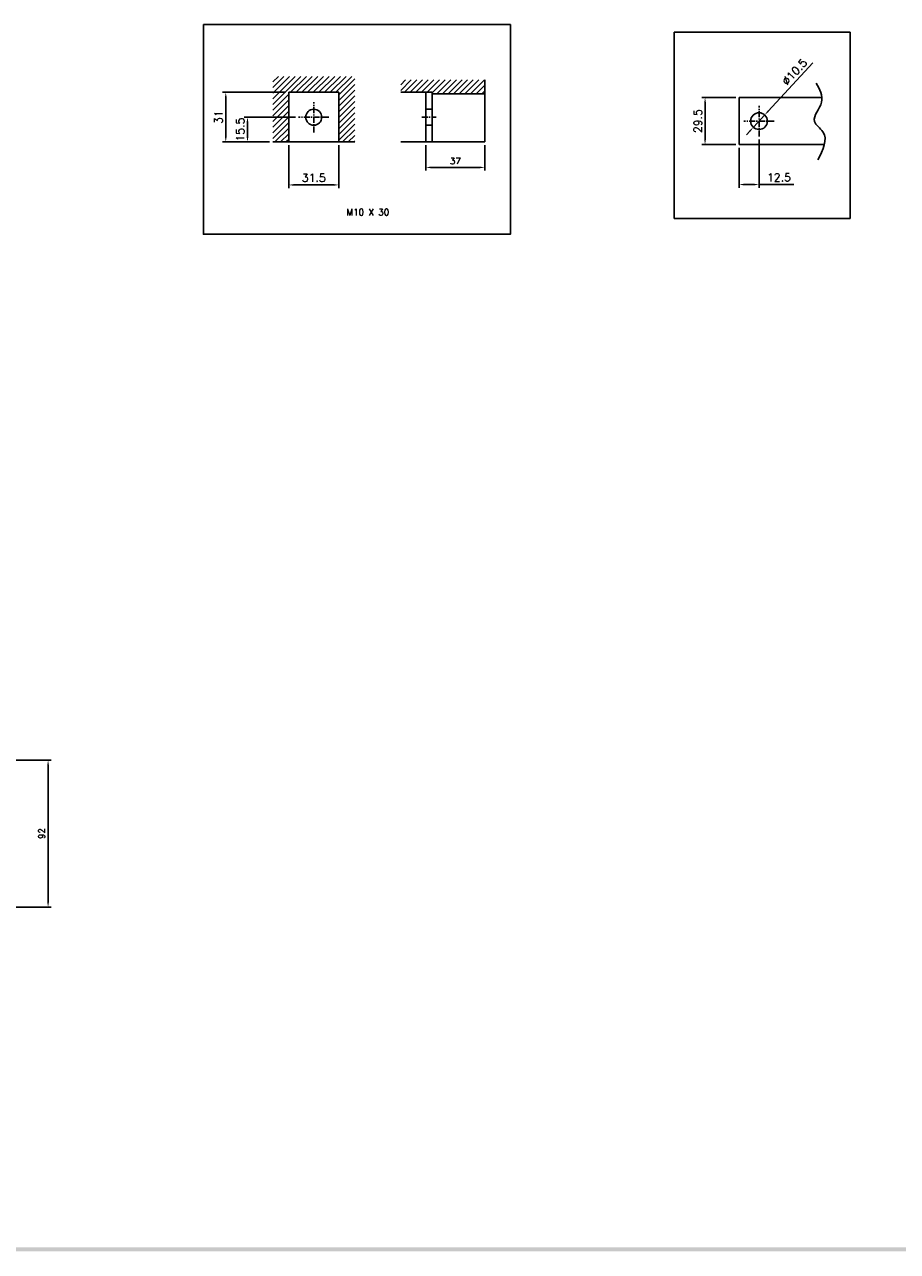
# Model space of a CAD drawing. Extents: x -316 to 2710, y -907 to 1774.
# Tile 15 of 18: x 713 to 1259, y 272 to 1041. Entities that reach past the tile are written whole.
import ezdxf

# ---------------------------------------------------------------- set-up
doc = ezdxf.new("R2010")
doc.units = 0
doc.header["$LTSCALE"] = 3
doc.header["$MEASUREMENT"] = 0
doc.linetypes.add('CENTER', pattern=[2, 1.25, -0.25, 0.25, -0.25])
doc.layers.get('0').update_dxf_attribs({"linetype": 'CONTINUOUS'})
doc.layers.get('Defpoints').update_dxf_attribs({"linetype": 'CONTINUOUS'})
for name, color, linetype in [('AM_VIS', 7, 'CONTINUOUS'), ('cen', 1, 'CENTER'), ('di', 3, 'CONTINUOUS'), ('dwg', 7, 'CONTINUOUS')]:
    doc.layers.add(name, color=color, linetype=linetype)
doc.styles.add('KIM', font='ROMANS.shx', dxfattribs={"height": 5, "bigfont": 'GSG1.shx'})
doc.styles.get("Standard").update_dxf_attribs({"font": 'romans.shx', "height": 4, "bigfont": 'ghs.shx'})
doc.dimstyles.get("Standard").update_dxf_attribs({"dimtxt": 0.18, "dimasz": 0.18, "dimexe": 0.18, "dimexo": 0.0625, "dimgap": 0.09, "dimtad": 0, "dimtih": 1, "dimtoh": 1, "dimdec": 4, "dimzin": 0, "dimdsep": 46, "dimtxsty": 'Standard', "dimcen": 0.09, "dimadec": 0, "dimazin": 0, "dimtfac": 1, "dimtdec": 4, "dimtofl": 0, "dimtmove": 0, "dimatfit": 3, "dimfxl": 0, "dimtolj": 1, "dimtzin": 0, "dimarcsym": 0})
doc.dimstyles.new('STANDARD$0', dxfattribs={"dimtxt": 5, "dimasz": 5, "dimexe": 1, "dimexo": 2, "dimgap": 2, "dimtad": 1, "dimdec": 4, "dimzin": 12, "dimdsep": 46, "dimtxsty": 'KIM', "dimcen": -1, "dimdle": 0.1, "dimadec": 0, "dimazin": 0, "dimtfac": 1, "dimtdec": 4, "dimtmove": 0, "dimatfit": 3, "dimfxl": 0, "dimtolj": 1, "dimtzin": 0, "dimarcsym": 0})
doc.dimstyles.new('STANDARD$3', dxfattribs={"dimtxt": 5, "dimasz": 5, "dimexe": 1, "dimexo": 2, "dimgap": 0.8, "dimtad": 1, "dimdec": 4, "dimdsep": 46, "dimtxsty": 'KIM', "dimcen": 0, "dimdle": 0.1, "dimadec": 0, "dimazin": 0, "dimtfac": 1, "dimtdec": 4, "dimtmove": 0, "dimatfit": 3, "dimfxl": 0, "dimtolj": 1, "dimtzin": 0, "dimarcsym": 0})

# ---------------------------------------------------------------- blocks, each defined once
blk = doc.blocks.new('*D191')
at = {"layer": 'Defpoints', "color": 0}
for p in [(884.28, 982.89), (852.28, 967.39), (868.08, 967.39)]:
    blk.add_point(p, dxfattribs=at)
at = {"layer": 'di'}
for p, q in [((882.28, 982.89), (850.28, 982.89)), ((852.28, 979.69), (852.28, 970.59)), ((866.08, 967.39), (850.28, 967.39))]:
    blk.add_line(p, q, dxfattribs=at)
for points in [[(851.75, 979.69), (852.81, 979.69), (852.28, 982.89)], [(851.75, 970.59), (852.81, 970.59), (852.28, 967.39)]]:
    blk.add_solid(points, dxfattribs=at)
at = {"layer": 'di', "insert": (847.78, 975.14), "char_height": 5, "attachment_point": 5, "rotation": 90, "style": 'KIM'}
blk.add_mtext('\\A1;15.5', dxfattribs=at)
blk = doc.blocks.new('*D192')
at = {"layer": 'Defpoints', "color": 0}
for p in [(838.7, 998.49), (878.08, 998.49), (868.08, 967.39)]:
    blk.add_point(p, dxfattribs=at)
at = {"layer": 'di'}
for p, q in [((876.08, 998.49), (836.7, 998.49)), ((838.7, 970.59), (838.7, 995.29)), ((866.08, 967.39), (836.7, 967.39))]:
    blk.add_line(p, q, dxfattribs=at)
for points in [[(838.17, 995.29), (839.24, 995.29), (838.7, 998.49)], [(838.17, 970.59), (839.24, 970.59), (838.7, 967.39)]]:
    blk.add_solid(points, dxfattribs=at)
at = {"layer": 'di', "insert": (834.2, 982.94), "char_height": 5, "attachment_point": 5, "rotation": 90, "style": 'KIM'}
blk.add_mtext('\\A1;31', dxfattribs=at)
blk = doc.blocks.new('*D193')
at = {"layer": 'Defpoints', "color": 0}
for p in [(878.08, 967.39), (909.48, 967.39), (909.48, 940.48)]:
    blk.add_point(p, dxfattribs=at)
at = {"layer": 'di'}
for p, q in [((878.08, 965.39), (878.08, 938.48)), ((909.48, 965.39), (909.48, 938.48)), ((881.28, 940.48), (906.28, 940.48))]:
    blk.add_line(p, q, dxfattribs=at)
for points in [[(881.28, 941.01), (881.28, 939.94), (878.08, 940.48)], [(906.28, 941.01), (906.28, 939.94), (909.48, 940.48)]]:
    blk.add_solid(points, dxfattribs=at)
at = {"layer": 'di', "insert": (893.78, 944.98), "char_height": 5, "attachment_point": 5, "style": 'KIM'}
blk.add_mtext('\\A1;31.5', dxfattribs=at)
blk = doc.blocks.new('*D194')
at = {"layer": 'Defpoints', "color": 0}
for p in [(963.94, 967.39), (1000.94, 967.39), (1000.94, 951.45)]:
    blk.add_point(p, dxfattribs=at)
at = {"layer": 'di'}
for p, q in [((963.94, 965.39), (963.94, 949.45)), ((1000.94, 965.39), (1000.94, 949.45)), ((967.14, 951.45), (997.74, 951.45))]:
    blk.add_line(p, q, dxfattribs=at)
for points in [[(967.14, 951.99), (967.14, 950.92), (963.94, 951.45)], [(997.74, 951.99), (997.74, 950.92), (1000.94, 951.45)]]:
    blk.add_solid(points, dxfattribs=at)
at = {"layer": 'di', "insert": (982.44, 955.45), "char_height": 4, "attachment_point": 5}
blk.add_mtext('\\A1;37', dxfattribs=at)
blk = doc.blocks.new('*D195')
at = {"layer": 'Defpoints', "color": 0}
for p in [(1172.57, 970.91), (1160.07, 965.71), (1172.57, 940.71)]:
    blk.add_point(p, dxfattribs=at)
at = {"layer": 'di'}
for p, q in [((1172.57, 968.91), (1172.57, 938.71)), ((1160.07, 963.71), (1160.07, 938.71)), ((1163.27, 940.71), (1169.37, 940.71)), ((1172.57, 940.71), (1194.29, 940.71))]:
    blk.add_line(p, q, dxfattribs=at)
for points in [[(1163.27, 941.24), (1163.27, 940.17), (1160.07, 940.71)], [(1169.37, 941.24), (1169.37, 940.17), (1172.57, 940.71)]]:
    blk.add_solid(points, dxfattribs=at)
at = {"layer": 'di', "insert": (1185.03, 945.21), "char_height": 5, "attachment_point": 5, "style": 'KIM'}
blk.add_mtext('\\A1;12.5', dxfattribs=at)
blk = doc.blocks.new('*D196')
at = {"layer": 'Defpoints', "color": 0}
for p in [(1138.77, 995.21), (1160.07, 995.21), (1160.07, 965.71)]:
    blk.add_point(p, dxfattribs=at)
at = {"layer": 'di'}
for p, q in [((1158.07, 995.21), (1136.77, 995.21)), ((1138.77, 968.91), (1138.77, 992.01)), ((1158.07, 965.71), (1136.77, 965.71))]:
    blk.add_line(p, q, dxfattribs=at)
for points in [[(1138.24, 992.01), (1139.31, 992.01), (1138.77, 995.21)], [(1138.24, 968.91), (1139.31, 968.91), (1138.77, 965.71)]]:
    blk.add_solid(points, dxfattribs=at)
at = {"layer": 'di', "insert": (1134.27, 980.46), "char_height": 5, "attachment_point": 5, "rotation": 90, "style": 'KIM'}
blk.add_mtext('\\A1;29.5', dxfattribs=at)
blk = doc.blocks.new('*D197')
at = {"layer": 'Defpoints', "color": 0}
for p in [(1176.12, 984.32), (1169.01, 976.59)]:
    blk.add_point(p, dxfattribs=at)
at = {"layer": 'di'}
for p, q in [((1206.18, 1016.97), (1178.29, 986.67)), ((1169.01, 976.59), (1176.12, 984.32)), ((1166.84, 974.24), (1164.68, 971.88))]:
    blk.add_line(p, q, dxfattribs=at)
for points in [[(1177.9, 987.03), (1178.68, 986.31), (1176.12, 984.32)], [(1166.45, 974.6), (1167.24, 973.88), (1169.01, 976.59)]]:
    blk.add_solid(points, dxfattribs=at)
at = {"layer": 'di', "insert": (1194.82, 1011.27), "char_height": 5, "attachment_point": 5, "rotation": 47.36435, "style": 'KIM'}
blk.add_mtext('\\A1;∅10.5', dxfattribs=at)
blk = doc.blocks.new('*D201')
at = {"layer": 'Defpoints', "color": 0}
for p in [(692.69, 580.11), (727.43, 580.11), (692.69, 488.11)]:
    blk.add_point(p, dxfattribs=at)
at = {"layer": 'di'}
for p, q in [((694.69, 580.11), (729.43, 580.11)), ((727.43, 491.31), (727.43, 576.91)), ((694.69, 488.11), (729.43, 488.11))]:
    blk.add_line(p, q, dxfattribs=at)
for points in [[(726.9, 576.91), (727.97, 576.91), (727.43, 580.11)], [(726.9, 491.31), (727.97, 491.31), (727.43, 488.11)]]:
    blk.add_solid(points, dxfattribs=at)
at = {"layer": 'di', "insert": (723.43, 534.11), "char_height": 4, "attachment_point": 5, "rotation": 90}
blk.add_mtext('\\A1;92', dxfattribs=at)

msp = doc.modelspace()

# ---------------------------------------------------------------- hatches: boundary and pattern name
at = {"layer": 'di'}
h = msp.add_hatch(dxfattribs=at)
h.set_pattern_fill('ANSI31', color=256, scale=20, style=0)
h.set_pattern_definition([(45, (822.0334, 417.9846), (-1.767767, 1.767767), [])])
h.paths.add_polyline_path([(919.481, 1008.49), (868.081, 1008.49), (868.081, 967.39), (878.081, 967.39), (878.081, 998.49), (909.481, 998.49), (909.481, 967.39), (919.481, 967.39)])
h = msp.add_hatch(dxfattribs=at)
h.set_pattern_fill('ANSI31', color=256, scale=20, style=0)
h.set_pattern_definition([(45, (744.8056, 417.9846), (-1.767767, 1.767767), [])])
h.paths.add_polyline_path([(1000.937, 997.49), (1000.937, 1006.259), (948.221, 1006.259), (948.221, 998.49), (967.937, 998.49), (967.937, 997.49)])

# ---------------------------------------------------------------- linework, layer by layer
for p, q in [((878.081, 998.49), (909.481, 998.49)), ((878.081, 967.39), (878.081, 998.49)), ((909.481, 967.39), (909.481, 998.49)), ((1160.068, 995.206), (1160.068, 965.706)), ((1160.068, 995.206), (1211.892, 995.206)), ((868.081, 967.39), (919.481, 967.39)), ((1160.068, 965.706), (1213.468, 965.706))]:
    msp.add_line(p, q)
for centre, radius in [((893.781, 982.89), 5), ((1172.568, 980.456), 5.25)]:
    msp.add_circle(centre, radius)
at = {"layer": 'AM_VIS'}
for p, q in [((1000.937, 1006.259), (1000.937, 967.39)), ((967.937, 998.49), (948.221, 998.49)), ((963.937, 998.49), (963.937, 967.39)), ((967.937, 998.49), (967.937, 967.39)), ((967.937, 997.49), (1000.937, 997.49)), ((963.937, 987.89), (967.937, 987.89)), ((963.937, 977.89), (967.937, 977.89)), ((948.221, 967.39), (1000.937, 967.39))]:
    msp.add_line(p, q, dxfattribs=at)
at = {"layer": 'cen'}
for p, q in [((893.781, 973.385), (893.781, 992.394)), ((1172.568, 970.909), (1172.568, 990.002)), ((903.286, 982.89), (884.277, 982.89)), ((961.424, 982.89), (970.449, 982.89)), ((1182.114, 980.456), (1163.021, 980.456))]:
    msp.add_line(p, q, dxfattribs=at)
at = {"layer": 'di'}
for points in [[(824.715, 1040.955), (1016.862, 1040.955), (1016.862, 909.606), (824.715, 909.606)], [(1119.497, 1036.148), (1229.604, 1036.148), (1229.604, 919.513), (1119.497, 919.513)]]:
    msp.add_lwpolyline(points, close=True, dxfattribs=at)
msp.add_spline([(1208.367, 1004.146), (1211.69, 992.338), (1207.315, 980.263), (1212.511, 973.803), (1209.369, 956.116)], degree=3, dxfattribs=at)
at = {"layer": 'dwg'}
msp.add_trace([(1827.86, 272.323), (1825.26, 274.923), (-293.74, 272.323), (-291.14, 274.923)], dxfattribs=at)

# ---------------------------------------------------------------- texts
at = {"layer": 'di', "insert": (914.272, 925.407), "char_height": 4, "width": 31.83291, "attachment_point": 1}
msp.add_mtext('M10 X 30', dxfattribs=at)

# ---------------------------------------------------------------- dimensions: what is measured, and where the dimension line sits
at = {"layer": 'di'}
dim = msp.add_diameter_dim_2p(p1=(1169.012, 976.593), p2=(1176.124, 984.318), dimstyle='STANDARD$3', override={"dimtxt": 4, "dimasz": 3.2, "dimexe": 2, "dimgap": 2, "dimdec": 2, "dimclrd": 256, "dimclre": 256, "dimclrt": 256, "dimadec": 2, "dimazin": 2, "dimtfac": 0.6, "dimtdec": 2, "dimtzin": 8, "dimlwd": 65535, "dimlwe": 65535, "dimarcsym": 1}, dxfattribs=at)
dim.commit()
dim.dimension.update_dxf_attribs({"geometry": '*D197', "text_midpoint": (1198.135, 1008.225), "dimtype": 163})
dim = msp.add_linear_dim(base=(838.704, 998.49), p1=(868.081, 967.39), p2=(878.081, 998.49), angle=90, text='31', dimstyle='STANDARD$0', override={"dimtxt": 4, "dimasz": 3.2, "dimexe": 2, "dimdec": 2, "dimzin": 8, "dimcen": 0, "dimclrd": 256, "dimclre": 256, "dimclrt": 256, "dimadec": 2, "dimazin": 2, "dimtfac": 0.6, "dimtdec": 2, "dimtzin": 8, "dimlwd": 65535, "dimlwe": 65535, "dimarcsym": 1}, dxfattribs=at)
dim.commit()
dim.dimension.update_dxf_attribs({"geometry": '*D192', "text_midpoint": (834.204, 982.94)})
for base, p1, p2, dimstyle, override, picture, middle in [((1138.774, 995.206), (1160.068, 965.706), (1160.068, 995.206), 'STANDARD$0', {"dimtxt": 4, "dimasz": 3.2, "dimexe": 2, "dimdec": 2, "dimzin": 8, "dimcen": 0, "dimclrd": 256, "dimclre": 256, "dimclrt": 256, "dimadec": 2, "dimazin": 2, "dimtfac": 0.6, "dimtdec": 2, "dimtzin": 8, "dimlwd": 65535, "dimlwe": 65535, "dimarcsym": 1}, '*D196', (1134.274, 980.456)), ((727.433, 580.107), (692.689, 488.107), (692.689, 580.107), 'Standard', {"dimtxt": 4, "dimasz": 3.2, "dimexe": 2, "dimexo": 2, "dimgap": 2, "dimtad": 1, "dimtih": 0, "dimtoh": 0, "dimdec": 2, "dimzin": 8, "dimcen": 0, "dimclrd": 256, "dimclre": 256, "dimclrt": 256, "dimadec": 2, "dimazin": 2, "dimtfac": 0.6, "dimtdec": 2, "dimtofl": 1, "dimtzin": 8, "dimlwd": 65535, "dimlwe": 65535, "dimarcsym": 1}, '*D201', (723.433, 534.107))]:
    dim = msp.add_linear_dim(base=base, p1=p1, p2=p2, angle=90, dimstyle=dimstyle, override=override, dxfattribs=at)
    dim.commit()
    dim.dimension.update_dxf_attribs({"geometry": picture, "text_midpoint": middle})
dim = msp.add_linear_dim(base=(852.279, 967.39), p1=(884.277, 982.89), p2=(868.081, 967.39), angle=90, dimstyle='STANDARD$0', override={"dimtxt": 4, "dimasz": 3.2, "dimexe": 2, "dimdec": 2, "dimzin": 8, "dimcen": 0, "dimclrd": 256, "dimclre": 256, "dimclrt": 256, "dimadec": 2, "dimazin": 2, "dimtfac": 0.6, "dimtdec": 2, "dimtzin": 8, "dimlwd": 65535, "dimlwe": 65535, "dimarcsym": 1}, dxfattribs=at)
dim.commit()
dim.dimension.update_dxf_attribs({"geometry": '*D191', "text_midpoint": (852.279, 975.14), "dimtype": 160})
for base, p1, p2, dimstyle, override, picture, middle in [((1172.568, 940.705), (1160.068, 965.706), (1172.568, 970.909), 'STANDARD$0', {"dimtxt": 4, "dimasz": 3.2, "dimexe": 2, "dimdec": 2, "dimzin": 8, "dimcen": 0, "dimclrd": 256, "dimclre": 256, "dimclrt": 256, "dimadec": 2, "dimazin": 2, "dimtfac": 0.6, "dimtdec": 2, "dimtzin": 8, "dimlwd": 65535, "dimlwe": 65535, "dimarcsym": 1}, '*D195', (1185.029, 945.205)), ((1000.937, 951.455), (963.937, 967.39), (1000.937, 967.39), 'Standard', {"dimtxt": 4, "dimasz": 3.2, "dimexe": 2, "dimexo": 2, "dimgap": 2, "dimtad": 1, "dimtih": 0, "dimtoh": 0, "dimdec": 2, "dimzin": 8, "dimcen": 0, "dimclrd": 256, "dimclre": 256, "dimclrt": 256, "dimadec": 2, "dimazin": 2, "dimtfac": 0.6, "dimtdec": 2, "dimtofl": 1, "dimtzin": 8, "dimlwd": 65535, "dimlwe": 65535, "dimarcsym": 1}, '*D194', (982.437, 955.455))]:
    dim = msp.add_linear_dim(base=base, p1=p1, p2=p2, dimstyle=dimstyle, override=override, dxfattribs=at)
    dim.commit()
    dim.dimension.update_dxf_attribs({"geometry": picture, "text_midpoint": middle})
dim = msp.add_linear_dim(base=(909.481, 940.476), p1=(878.081, 967.39), p2=(909.481, 967.39), text='31.5', dimstyle='STANDARD$0', override={"dimtxt": 4, "dimasz": 3.2, "dimexe": 2, "dimdec": 2, "dimzin": 8, "dimcen": 0, "dimclrd": 256, "dimclre": 256, "dimclrt": 256, "dimadec": 2, "dimazin": 2, "dimtfac": 0.6, "dimtdec": 2, "dimtzin": 8, "dimlwd": 65535, "dimlwe": 65535, "dimarcsym": 1}, dxfattribs=at)
dim.commit()
dim.dimension.update_dxf_attribs({"geometry": '*D193', "text_midpoint": (893.781, 944.976)})

doc.saveas('drawing.dxf')
